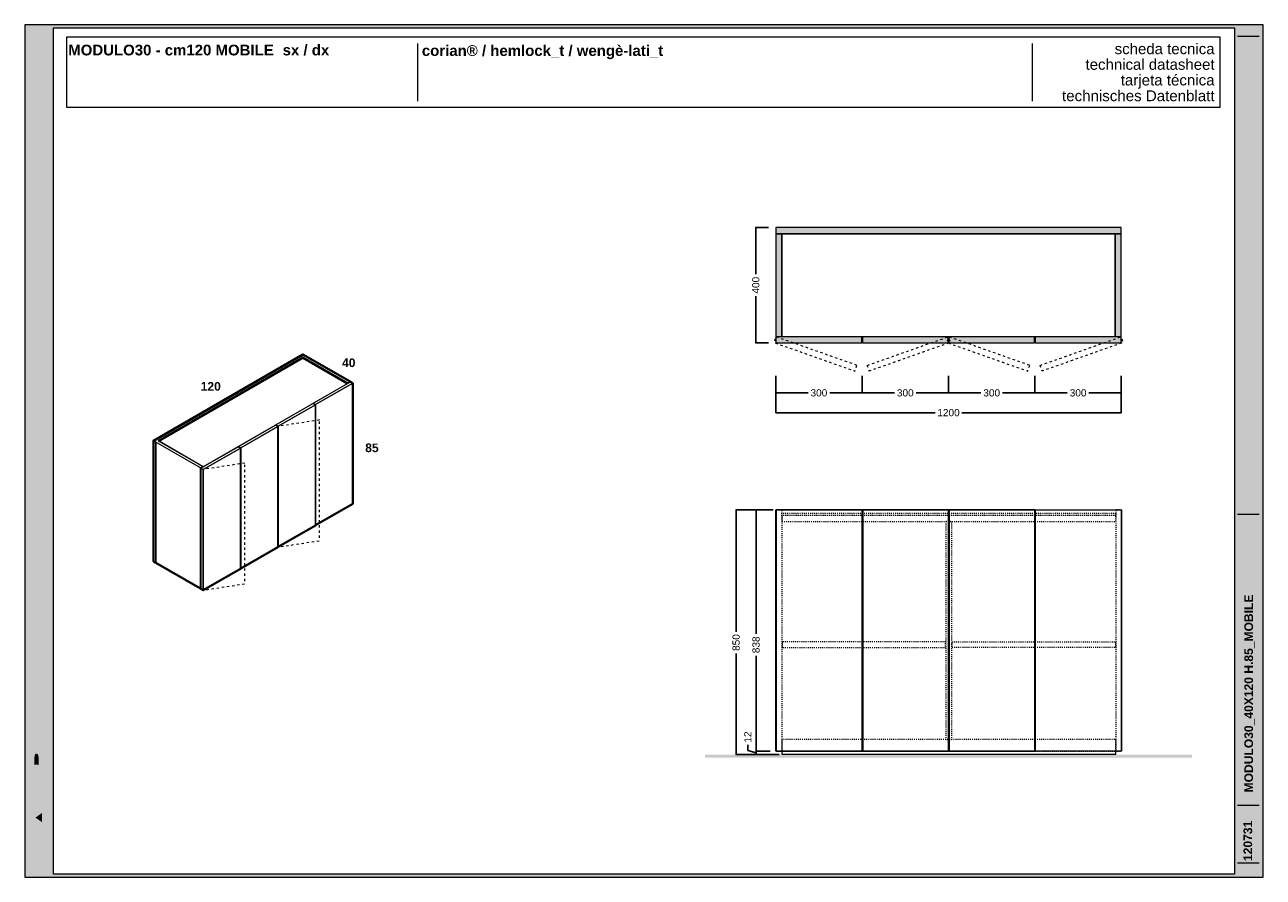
# Model space of a CAD drawing. Header units: millimetres. Extents: x 23321 to 49942, y -33706 to -16645.
# Tile 10 of 27: x 31897 to 36197, y -26655 to -23695. Entities that reach past the tile are written whole.
import ezdxf

# ---------------------------------------------------------------- set-up
doc = ezdxf.new("R2010")
doc.units = ezdxf.units.MM
doc.header["$MEASUREMENT"] = 0
doc.linetypes.add('AStair_dashed', pattern=[1800, 800, -1000])
for name, color, linetype, lineweight in [('032-Muri Esterni.MVI_Num_Penna__91', 255, 'Continuous', 13), ('036-Solai.MVI_Num_Penna__11', 7, 'Continuous', 9), ('0_Num_Penna__1', 7, 'Continuous', 9), ('0_Num_Penna__21', 7, 'Continuous', 20), ('0_Num_Penna__93', 253, 'Continuous', 13), ('1_Num_Penna__21', 7, 'Continuous', 20), ('1_Num_Penna__41', 7, 'Continuous', 40), ('Bordi_Num_Penna__1', 7, 'Continuous', 9), ('Quote_nere', 7, 'Continuous', 15), ('Retini_Num_Penna__1', 7, 'Continuous', 9), ('SCRITTE_Num_Penna__95', 251, 'Continuous', 13), ('squadratura_schede', 8, 'Continuous', 13), ('Strumenti_Num_Penna__91', 255, 'Continuous', 13), ('Testi_Num_Penna__1', 7, 'Continuous', 9), ('Testi_Num_Penna__91', 255, 'Continuous', 13)]:
    doc.layers.add(name, color=color, linetype=linetype, lineweight=lineweight)
doc.layers.add('036-Solai.MVI', color=7, linetype='Continuous')
doc.layers.add('0_Num_Penna__95', color=7, linetype='Continuous', lineweight=13, true_color=0x616161)
doc.styles.add('GENERATED_STYLE_1', font='swiss.ttf')
doc.styles.add('GENERATED_STYLE_2', font='swissb.ttf')
doc.styles.add('GENERATED_STYLE_4', font='arialbd.ttf')
doc.styles.add('SEACAD_arial_ttf', font='arial.ttf')
doc.styles.get("Standard").update_dxf_attribs({"font": 'txt', "bigfont": 'BIGFONT.SHX'})
doc.dimstyles.get("Standard").update_dxf_attribs({"dimtxt": 0.18, "dimasz": 0.18, "dimexe": 0.18, "dimexo": 0.0625, "dimgap": 0.09, "dimtad": 0, "dimtih": 1, "dimtoh": 1, "dimdec": 4, "dimzin": 0, "dimdsep": 46, "dimtxsty": 'Standard', "dimcen": 0.09, "dimadec": 0, "dimazin": 0, "dimtfac": 1, "dimtdec": 4, "dimtofl": 0, "dimtmove": 0, "dimatfit": 3, "dimfxl": 1, "dimtolj": 1, "dimtzin": 0, "dimarcsym": 0})

# ---------------------------------------------------------------- blocks, each defined once
blk = doc.blocks.new('Solaio_9', base_point=(25556.3, -24287))
at = {"layer": '036-Solai.MVI_Num_Penna__11', "linetype": 'Continuous', "flags": 128}
blk.add_lwpolyline([(25556.3, -24287), (25556.3, -24644.5), (26714.3, -24644.5), (26714.3, -24287)], close=True, dxfattribs=at)
blk = doc.blocks.new('Solaio_10', base_point=(25556.3, -24287))
at = {"layer": '036-Solai.MVI_Num_Penna__11', "linetype": 'Continuous', "flags": 128}
blk.add_lwpolyline([(25556.3, -24287), (25556.3, -24644.5), (26714.3, -24644.5), (26714.3, -24287)], close=True, dxfattribs=at)
blk = doc.blocks.new('*D165')
at = {"layer": 'Defpoints', "color": 0, "ltscale": 0.5}
for p in [(34504.7, -24915), (35704.7, -24915), (35704.7, -25042.4)]:
    blk.add_point(p, dxfattribs=at)
at = {"layer": 'Quote_nere', "color": 0, "linetype": 'Continuous', "lineweight": -2, "ltscale": 0.5}
for p, q in [((34504.7, -24925), (34504.7, -25043.4)), ((35704.7, -24925), (35704.7, -25043.4))]:
    blk.add_line(p, q, dxfattribs=at)
at = {"layer": 'Quote_nere', "color": 0, "lineweight": -2, "ltscale": 0.5}
for p, q in [((34504.7, -25042.4), (35058.6, -25042.4)), ((35704.7, -25042.4), (35150.8, -25042.4))]:
    blk.add_line(p, q, dxfattribs=at)
at = {"layer": 'Quote_nere', "color": 0, "ltscale": 0.5, "insert": (35104.7, -25042.4), "char_height": 25, "attachment_point": 5, "style": 'SEACAD_arial_ttf'}
blk.add_mtext('\\A1;1200', dxfattribs=at)
blk = doc.blocks.new('_None')
blk = doc.blocks.new('*D166')
at = {"layer": 'Defpoints', "color": 0, "ltscale": 0.5}
for p in [(34504.7, -24905), (34804.7, -24905), (34804.7, -24973.7)]:
    blk.add_point(p, dxfattribs=at)
at = {"layer": 'Quote_nere', "color": 0, "linetype": 'Continuous', "lineweight": -2, "ltscale": 0.5}
for p, q in [((34504.7, -24915), (34504.7, -24974.7)), ((34804.7, -24915), (34804.7, -24974.7))]:
    blk.add_line(p, q, dxfattribs=at)
at = {"layer": 'Quote_nere', "color": 0, "lineweight": -2, "ltscale": 0.5}
for p, q in [((34504.7, -24973.7), (34617.1, -24973.7)), ((34804.7, -24973.7), (34692.3, -24973.7))]:
    blk.add_line(p, q, dxfattribs=at)
at = {"layer": 'Quote_nere', "color": 0, "ltscale": 0.5, "insert": (34654.7, -24973.7), "char_height": 25, "attachment_point": 5, "style": 'SEACAD_arial_ttf'}
blk.add_mtext('\\A1;300', dxfattribs=at)
blk = doc.blocks.new('*D167')
at = {"layer": 'Defpoints', "color": 0, "ltscale": 0.5}
for p in [(34804.7, -24905), (35104.7, -24905), (35104.7, -24973.7)]:
    blk.add_point(p, dxfattribs=at)
at = {"layer": 'Quote_nere', "color": 0, "linetype": 'Continuous', "lineweight": -2, "ltscale": 0.5}
for p, q in [((34804.7, -24915), (34804.7, -24974.7)), ((35104.7, -24915), (35104.7, -24974.7))]:
    blk.add_line(p, q, dxfattribs=at)
at = {"layer": 'Quote_nere', "color": 0, "lineweight": -2, "ltscale": 0.5}
for p, q in [((34804.7, -24973.7), (34917.1, -24973.7)), ((35104.7, -24973.7), (34992.3, -24973.7))]:
    blk.add_line(p, q, dxfattribs=at)
at = {"layer": 'Quote_nere', "color": 0, "ltscale": 0.5, "insert": (34954.7, -24973.7), "char_height": 25, "attachment_point": 5, "style": 'SEACAD_arial_ttf'}
blk.add_mtext('\\A1;300', dxfattribs=at)
blk = doc.blocks.new('*D168')
at = {"layer": 'Defpoints', "color": 0, "ltscale": 0.5}
for p in [(35104.7, -24905), (35404.7, -24905), (35404.7, -24973.7)]:
    blk.add_point(p, dxfattribs=at)
at = {"layer": 'Quote_nere', "color": 0, "linetype": 'Continuous', "lineweight": -2, "ltscale": 0.5}
for p, q in [((35104.7, -24915), (35104.7, -24974.7)), ((35404.7, -24915), (35404.7, -24974.7))]:
    blk.add_line(p, q, dxfattribs=at)
at = {"layer": 'Quote_nere', "color": 0, "lineweight": -2, "ltscale": 0.5}
for p, q in [((35104.7, -24973.7), (35217.1, -24973.7)), ((35404.7, -24973.7), (35292.3, -24973.7))]:
    blk.add_line(p, q, dxfattribs=at)
at = {"layer": 'Quote_nere', "color": 0, "ltscale": 0.5, "insert": (35254.7, -24973.7), "char_height": 25, "attachment_point": 5, "style": 'SEACAD_arial_ttf'}
blk.add_mtext('\\A1;300', dxfattribs=at)
blk = doc.blocks.new('*D169')
at = {"layer": 'Defpoints', "color": 0, "ltscale": 0.5}
for p in [(35404.7, -24905), (35704.7, -24905), (35704.7, -24973.7)]:
    blk.add_point(p, dxfattribs=at)
at = {"layer": 'Quote_nere', "color": 0, "linetype": 'Continuous', "lineweight": -2, "ltscale": 0.5}
for p, q in [((35404.7, -24915), (35404.7, -24974.7)), ((35704.7, -24915), (35704.7, -24974.7))]:
    blk.add_line(p, q, dxfattribs=at)
at = {"layer": 'Quote_nere', "color": 0, "lineweight": -2, "ltscale": 0.5}
for p, q in [((35404.7, -24973.7), (35517.1, -24973.7)), ((35704.7, -24973.7), (35592.3, -24973.7))]:
    blk.add_line(p, q, dxfattribs=at)
at = {"layer": 'Quote_nere', "color": 0, "ltscale": 0.5, "insert": (35554.7, -24973.7), "char_height": 25, "attachment_point": 5, "style": 'SEACAD_arial_ttf'}
blk.add_mtext('\\A1;300', dxfattribs=at)
blk = doc.blocks.new('*D170')
at = {"layer": 'Defpoints', "color": 0, "ltscale": 0.5}
for p in [(34489.9, -24399.8), (34435.5, -24799.8), (34489.9, -24799.8)]:
    blk.add_point(p, dxfattribs=at)
at = {"layer": 'Quote_nere', "color": 0, "linetype": 'Continuous', "lineweight": -2, "ltscale": 0.5}
for p, q in [((34479.9, -24399.8), (34434.5, -24399.8)), ((34479.9, -24799.8), (34434.5, -24799.8))]:
    blk.add_line(p, q, dxfattribs=at)
at = {"layer": 'Quote_nere', "color": 0, "lineweight": -2, "ltscale": 0.5}
for p, q in [((34435.5, -24399.8), (34435.5, -24561.7)), ((34435.5, -24799.8), (34435.5, -24637.9))]:
    blk.add_line(p, q, dxfattribs=at)
at = {"layer": 'Quote_nere', "color": 0, "ltscale": 0.5, "insert": (34435.5, -24599.8), "char_height": 25, "attachment_point": 5, "rotation": 90, "style": 'SEACAD_arial_ttf'}
blk.add_mtext('\\A1;400', dxfattribs=at)
blk = doc.blocks.new('*D191')
at = {"layer": 'Defpoints', "color": 0, "ltscale": 0.5}
for p in [(34505.7, -25379.8), (34367.3, -26229.8), (34526.7, -26229.8)]:
    blk.add_point(p, dxfattribs=at)
at = {"layer": 'Quote_nere', "color": 0, "linetype": 'Continuous', "lineweight": -2, "ltscale": 0.5}
for p, q in [((34495.7, -25379.8), (34366.3, -25379.8)), ((34516.7, -26229.8), (34366.3, -26229.8))]:
    blk.add_line(p, q, dxfattribs=at)
at = {"layer": 'Quote_nere', "color": 0, "lineweight": -2, "ltscale": 0.5}
for p, q in [((34367.3, -25379.8), (34367.3, -25802.9)), ((34367.3, -26229.8), (34367.3, -25878.1))]:
    blk.add_line(p, q, dxfattribs=at)
at = {"layer": 'Quote_nere', "color": 0, "ltscale": 0.5, "insert": (34367.3, -25840.5), "char_height": 25, "attachment_point": 5, "rotation": 90, "style": 'SEACAD_arial_ttf'}
blk.add_mtext('\\A1;850', dxfattribs=at)
blk = doc.blocks.new('*D192')
at = {"layer": 'Defpoints', "color": 0, "ltscale": 0.5}
for p in [(34495.7, -25379.8), (34436.5, -26217.8), (34495.7, -26217.8)]:
    blk.add_point(p, dxfattribs=at)
at = {"layer": 'Quote_nere', "color": 0, "linetype": 'Continuous', "lineweight": -2, "ltscale": 0.5}
for p, q in [((34485.7, -25379.8), (34435.5, -25379.8)), ((34485.7, -26217.8), (34435.5, -26217.8))]:
    blk.add_line(p, q, dxfattribs=at)
at = {"layer": 'Quote_nere', "color": 0, "lineweight": -2, "ltscale": 0.5}
for p, q in [((34436.5, -25379.8), (34436.5, -25810.8)), ((34436.5, -26217.8), (34436.5, -25886.1))]:
    blk.add_line(p, q, dxfattribs=at)
at = {"layer": 'Quote_nere', "color": 0, "ltscale": 0.5, "insert": (34436.5, -25848.5), "char_height": 25, "attachment_point": 5, "rotation": 90, "style": 'SEACAD_arial_ttf'}
blk.add_mtext('\\A1;838', dxfattribs=at)
blk = doc.blocks.new('*D193')
at = {"layer": 'Defpoints', "color": 0, "ltscale": 0.5}
for p in [(34436.5, -26217.8), (34495.7, -26217.8), (34526.7, -26229.8)]:
    blk.add_point(p, dxfattribs=at)
at = {"layer": 'Quote_nere', "color": 0, "lineweight": -2, "ltscale": 0.5}
for p, q in [((34408, -26215.2), (34408, -26195.2)), ((34436.5, -26223.8), (34408, -26215.2)), ((34436.5, -26217.8), (34436.5, -26229.8))]:
    blk.add_line(p, q, dxfattribs=at)
at = {"layer": 'Quote_nere', "color": 0, "linetype": 'Continuous', "lineweight": -2, "ltscale": 0.5}
for p, q in [((34485.7, -26217.8), (34435.5, -26217.8)), ((34516.7, -26229.8), (34435.5, -26229.8))]:
    blk.add_line(p, q, dxfattribs=at)
at = {"layer": 'Quote_nere', "color": 0, "ltscale": 0.5, "insert": (34408, -26168.6), "char_height": 25, "attachment_point": 5, "rotation": 90, "style": 'SEACAD_arial_ttf'}
blk.add_mtext('\\A1;12', dxfattribs=at)

msp = doc.modelspace()

# ---------------------------------------------------------------- hatches: boundary and pattern name
at = {"layer": '032-Muri Esterni.MVI_Num_Penna__91', "linetype": 'Continuous'}
h = msp.add_hatch(color=256, dxfattribs=at)
h.paths.add_polyline_path([(31947.461, -26635.437, 0.41421356), (31978.236, -26604.661), (31978.236, -26094.845, 0.41421356), (31947.461, -26064.069, 0.41421356), (31916.685, -26094.845), (31916.685, -26604.661, 0.41421356)], flags=0)
h.paths.add_polyline_path([(31951.197, -26226.508), (31971.157, -26188.426), (31971.157, -26220.352), (31947.472, -26264.569), (31971.157, -26264.569), (31971.157, -26284.559), (31923.762, -26284.559), (31923.762, -26246.502), (31923.77, -26244.074), (31923.794, -26241.732), (31923.834, -26239.477), (31923.888, -26237.309), (31923.958, -26235.228), (31924.041, -26233.235), (31924.138, -26231.329), (31924.248, -26229.51), (31924.29, -26228.925), (31924.341, -26228.346), (31924.399, -26227.772), (31924.464, -26227.202), (31924.533, -26226.636), (31924.604, -26226.074), (31924.678, -26225.514), (31924.751, -26224.955), (31924.896, -26223.816), (31925.052, -26222.686), (31925.221, -26221.566), (31925.404, -26220.458), (31925.602, -26219.361), (31925.818, -26218.278), (31926.053, -26217.208), (31926.308, -26216.154), (31926.724, -26214.628), (31927.169, -26213.181), (31927.642, -26211.812), (31928.144, -26210.524), (31928.674, -26209.315), (31929.233, -26208.186), (31929.821, -26207.139), (31930.438, -26206.174), (31930.562, -26205.993), (31930.688, -26205.82), (31930.817, -26205.653), (31930.948, -26205.493), (31931.081, -26205.339), (31931.215, -26205.188), (31931.351, -26205.041), (31931.487, -26204.896), (31932.056, -26204.334), (31932.652, -26203.843), (31933.274, -26203.426), (31933.924, -26203.083), (31934.599, -26202.814), (31935.301, -26202.621), (31936.029, -26202.505), (31936.783, -26202.466), (31938.064, -26202.556), (31939.284, -26202.824), (31940.443, -26203.272), (31941.542, -26203.898), (31942.58, -26204.703), (31943.557, -26205.687), (31944.474, -26206.85), (31945.33, -26208.192), (31946.121, -26209.658), (31946.879, -26211.259), (31947.605, -26213), (31948.299, -26214.884), (31948.959, -26216.915), (31949.587, -26219.097), (31950.181, -26221.434), (31950.741, -26223.931)], flags=0)
h.paths.add_polyline_path([(31971.157, -26325.166), (31947.472, -26369.374), (31923.792, -26325.166), (31923.792, -26293.239), (31947.472, -26338.441), (31971.157, -26293.239)], flags=0)
h.paths.add_polyline_path([(31923.762, -26369.576), (31971.157, -26369.576), (31971.157, -26390.732), (31923.762, -26390.732)], flags=0)
h.paths.add_polyline_path([(31923.762, -26463.27), (31923.762, -26433.443), (31971.157, -26399.795), (31971.157, -26422.559), (31960.885, -26429.825), (31960.885, -26466.892), (31971.157, -26474.153), (31971.157, -26496.913)], flags=0)
h.paths.add_polyline_path([(31929.65, -26523.699), (31971.157, -26544.227), (31971.157, -26564.475), (31929.65, -26584.994), (31971.157, -26584.994), (31971.157, -26603.095), (31923.762, -26603.095), (31923.762, -26570.605), (31956.962, -26554.353), (31923.762, -26538.088), (31923.762, -26505.598), (31971.157, -26505.598), (31971.157, -26523.699)], flags=0)
h.paths.add_polyline_path([(31930.145, -26107.142), (31930.548, -26106.34), (31930.959, -26105.564), (31931.379, -26104.814), (31931.809, -26104.089), (31932.694, -26102.715), (31933.615, -26101.443), (31935.565, -26099.205), (31937.658, -26097.374), (31939.896, -26095.951), (31942.277, -26094.934), (31944.802, -26094.324), (31947.472, -26094.121), (31950.125, -26094.323), (31952.637, -26094.93), (31955.008, -26095.942), (31957.238, -26097.359), (31959.329, -26099.18), (31961.278, -26101.405), (31963.087, -26104.035), (31964.756, -26107.069), (31966.259, -26110.461), (31967.56, -26114.165), (31968.66, -26118.178), (31969.56, -26122.501), (31970.259, -26127.135), (31970.758, -26132.078), (31971.057, -26137.33), (31971.157, -26142.893), (31971.057, -26148.44), (31970.758, -26153.681), (31970.259, -26158.614), (31969.56, -26163.24), (31968.66, -26167.559), (31967.56, -26171.569), (31966.259, -26175.272), (31964.756, -26178.665), (31963.087, -26181.701), (31961.278, -26184.332), (31959.329, -26186.558), (31957.238, -26188.378), (31955.008, -26189.794), (31952.637, -26190.805), (31950.125, -26191.411), (31947.472, -26191.613), (31944.802, -26191.411), (31942.277, -26190.805), (31939.896, -26189.794), (31937.658, -26188.378), (31935.565, -26186.558), (31933.615, -26184.332), (31931.809, -26181.701), (31930.145, -26178.665), (31928.649, -26175.272), (31927.353, -26171.569), (31926.256, -26167.559), (31925.358, -26163.24), (31924.66, -26158.614), (31924.161, -26153.681), (31923.861, -26148.44), (31923.762, -26142.893), (31923.861, -26137.364), (31924.161, -26132.136), (31924.66, -26127.211), (31925.358, -26122.589), (31926.256, -26118.271), (31927.353, -26114.256), (31928.649, -26110.547)], flags=0)
for points in [[(31935.795, -26157.263), (31935.302, -26154.672), (31934.919, -26151.912), (31934.645, -26149.01), (31934.48, -26145.995), (31934.425, -26142.893), (31934.48, -26139.799), (31934.645, -26136.788), (31934.919, -26133.888), (31935.302, -26131.128), (31935.795, -26128.536), (31936.398, -26126.141), (31937.11, -26123.97), (31937.931, -26122.051), (31938.851, -26120.368), (31939.848, -26118.91), (31940.923, -26117.676), (31942.076, -26116.666), (31943.307, -26115.881), (31944.617, -26115.32), (31946.005, -26114.984), (31947.472, -26114.872), (31948.93, -26114.983), (31950.311, -26115.318), (31951.615, -26115.876), (31952.841, -26116.656), (31953.989, -26117.658), (31955.06, -26118.882), (31955.567, -26119.578), (31956.054, -26120.328), (31956.29, -26120.724), (31956.522, -26121.134), (31956.748, -26121.558), (31956.97, -26121.995), (31957.797, -26123.912), (31958.513, -26126.083), (31959.119, -26128.479), (31959.614, -26131.074), (31959.999, -26133.841), (31960.274, -26136.751), (31960.438, -26139.777), (31960.493, -26142.893), (31960.438, -26145.995), (31960.274, -26149.01), (31959.999, -26151.912), (31959.614, -26154.672), (31959.119, -26157.263), (31958.513, -26159.657), (31957.797, -26161.828), (31956.97, -26163.747), (31956.054, -26165.413), (31955.06, -26166.857), (31953.989, -26168.081), (31952.841, -26169.083), (31951.615, -26169.862), (31950.311, -26170.42), (31948.93, -26170.755), (31947.472, -26170.866), (31946.005, -26170.755), (31944.617, -26170.42), (31943.307, -26169.862), (31942.076, -26169.083), (31940.923, -26168.081), (31939.848, -26166.857), (31938.851, -26165.413), (31937.931, -26163.747), (31937.11, -26161.828), (31936.398, -26159.657)], [(31931.65, -26234.299), (31931.602, -26234.653), (31931.543, -26235.115), (31931.441, -26235.848), (31931.348, -26236.687), (31931.263, -26237.603), (31931.189, -26238.57), (31931.124, -26239.561), (31931.07, -26240.548), (31931.026, -26241.504), (31930.993, -26242.402), (31930.967, -26243.509), (31930.945, -26244.861), (31930.926, -26246.39), (31930.911, -26248.026), (31930.9, -26249.702), (31930.892, -26251.349), (31930.887, -26252.897), (31930.885, -26254.279), (31930.885, -26264.569), (31947.472, -26264.569), (31945.876, -26261.596), (31945.876, -26255.832), (31945.872, -26254.037), (31945.859, -26252.107), (31945.837, -26250.111), (31945.806, -26248.116), (31945.765, -26246.191), (31945.715, -26244.404), (31945.654, -26242.823), (31945.584, -26241.516), (31945.507, -26240.339), (31945.405, -26239.126), (31945.28, -26237.904), (31945.13, -26236.701), (31944.958, -26235.544), (31944.763, -26234.461), (31944.545, -26233.479), (31944.306, -26232.625), (31944.056, -26231.907), (31943.8, -26231.24), (31943.539, -26230.625), (31943.271, -26230.059), (31942.998, -26229.544), (31942.718, -26229.079), (31942.433, -26228.664), (31942.142, -26228.297), (31941.782, -26227.947), (31941.315, -26227.599), (31940.769, -26227.266), (31940.171, -26226.963), (31939.549, -26226.704), (31938.929, -26226.501), (31938.339, -26226.37), (31937.806, -26226.323), (31937.319, -26226.36), (31936.767, -26226.469), (31936.177, -26226.644), (31935.576, -26226.878), (31934.991, -26227.166), (31934.449, -26227.503), (31933.978, -26227.882), (31933.604, -26228.297), (31933.298, -26228.771), (31933.008, -26229.346), (31932.736, -26230.014), (31932.479, -26230.768), (31932.239, -26231.6), (31932.016, -26232.502), (31931.808, -26233.467)], [(31957.736, -26432.036), (31957.736, -26464.668), (31934.636, -26448.361)]]:
    msp.add_hatch(color=256, dxfattribs=at).paths.add_polyline_path(points, flags=0)
at = {"layer": '0_Num_Penna__93', "linetype": 'Continuous', "lineweight": 0}
for points in [[(34504.705, -24399.798), (34504.705, -24420.798), (35704.705, -24420.798), (35704.705, -24399.798)], [(34504.705, -24420.798), (34504.705, -24778.298), (34525.705, -24778.298), (34525.705, -24420.798)], [(35704.705, -24420.798), (35683.705, -24420.798), (35683.705, -24778.298), (35704.705, -24778.298)], [(34803.705, -24778.798), (34505.705, -24778.798), (34505.705, -24799.798), (34803.705, -24799.798)], [(35103.705, -24778.798), (34805.705, -24778.798), (34805.705, -24799.798), (35103.705, -24799.798)], [(35403.705, -24778.798), (35105.705, -24778.798), (35105.705, -24799.798), (35403.705, -24799.798)], [(35703.705, -24778.798), (35405.705, -24778.798), (35405.705, -24799.798), (35703.705, -24799.798)]]:
    msp.add_hatch(color=256, dxfattribs=at).paths.add_polyline_path(points)
at = {"layer": 'Retini_Num_Penna__1', "linetype": 'Continuous'}
msp.add_hatch(color=256, dxfattribs=at).paths.add_polyline_path([(34259.617, -26229.755), (34259.617, -26239.755), (35950.16, -26239.755), (35950.16, -26229.755)])
msp.add_hatch(color=256, dxfattribs=at).paths.add_polyline_path([(34259.617, -26229.755), (34259.617, -26239.755), (35950.16, -26239.755), (35950.16, -26229.755)])
at = {"layer": 'squadratura_schede', "linetype": 'Continuous', "ltscale": 0.01}
h = msp.add_hatch(color=256, dxfattribs=at)
h.paths.add_polyline_path([(31897.442, -26655.437), (36197.442, -26655.437), (36197.442, -23695.435), (31897.442, -23695.435)])
h.paths.add_polyline_path([(36097.484, -23705.554), (36097.484, -26645.318), (31997.461, -26645.318), (31997.461, -23705.554)], flags=16)

# ---------------------------------------------------------------- linework, layer by layer
at = {"layer": '0_Num_Penna__1', "linetype": 'Continuous', "flags": 128}
for points in [[(34504.705, -24399.798), (34504.705, -24420.798), (35704.705, -24420.798), (35704.705, -24399.798)], [(34504.705, -24420.798), (34504.705, -24778.298), (34525.705, -24778.298), (34525.705, -24420.798)], [(35704.705, -24420.798), (35683.705, -24420.798), (35683.705, -24778.298), (35704.705, -24778.298)], [(34803.705, -24778.798), (34505.705, -24778.798), (34505.705, -24799.798), (34803.705, -24799.798)], [(35103.705, -24778.798), (34805.705, -24778.798), (34805.705, -24799.798), (35103.705, -24799.798)], [(35403.705, -24778.798), (35105.705, -24778.798), (35105.705, -24799.798), (35403.705, -24799.798)], [(35703.705, -24778.798), (35405.705, -24778.798), (35405.705, -24799.798), (35703.705, -24799.798)], [(33027.326, -24934.651), (33019.098, -24939.401), (32863.214, -24849.401), (32360.4, -25139.701), (32516.284, -25229.701), (32508.057, -25234.451), (32352.172, -25144.451), (32343.945, -25139.701), (32863.214, -24839.901), (32871.441, -24844.651)], [(32517.15, -25230.201), (32517.15, -25230.201), (32517.15, -25230.201), (32517.15, -25230.201), (32363.647, -25141.576), (32863.214, -24853.151), (33016.717, -24941.776)], [(33016.717, -24941.776), (32863.214, -24853.151), (32863.214, -24849.401), (33019.098, -24939.401), (33019.098, -24940.401)], [(32907.381, -25014.401), (32899.154, -25009.651), (33028.192, -24935.151), (33036.419, -24939.901)], [(32907.381, -25433.401), (32907.381, -25014.401), (33036.419, -24939.901), (33036.419, -25358.901)], [(33027.326, -24935.651), (33019.098, -24940.401), (33019.098, -24939.401), (33027.326, -24934.651)], [(32777.304, -25089.501), (32769.077, -25084.751), (32898.115, -25010.251), (32906.342, -25015.001)], [(32777.304, -25508.501), (32777.304, -25089.501), (32906.342, -25015.001), (32906.342, -25434.001)], [(32899.154, -25010.851), (32899.154, -25009.651), (32907.381, -25014.401), (32907.381, -25433.401), (32906.342, -25432.801), (32906.342, -25015.001)], [(32639, -25159.851), (32768.038, -25085.351), (32776.265, -25090.101), (32647.227, -25164.601)], [(32776.265, -25090.101), (32776.265, -25509.101), (32647.227, -25583.601), (32647.227, -25164.601)], [(32777.304, -25089.501), (32777.304, -25508.501), (32776.265, -25507.901), (32776.265, -25090.101), (32769.077, -25085.951), (32769.077, -25084.751)], [(32352.172, -25563.451), (32352.172, -25144.451), (32343.945, -25139.701), (32343.945, -25558.701)], [(32508.057, -25653.451), (32508.057, -25234.451), (32352.172, -25144.451), (32352.172, -25563.451)], [(32508.057, -25653.451), (32508.057, -25234.451), (32352.172, -25144.451), (32352.172, -25563.451)], [(32508.923, -25234.951), (32637.961, -25160.451), (32646.188, -25165.201), (32517.15, -25239.701)], [(32517.15, -25658.701), (32517.15, -25239.701), (32646.188, -25165.201), (32646.188, -25584.201)], [(32639, -25161.051), (32639, -25159.851), (32647.227, -25164.601), (32647.227, -25583.601), (32646.188, -25583.001), (32646.188, -25165.201)], [(32647.227, -25164.601), (32647.227, -25583.601), (32646.188, -25583.001), (32646.188, -25165.201), (32639, -25161.051), (32639, -25159.851)], [(32647.227, -25164.601), (32647.227, -25583.601), (32646.188, -25583.001), (32646.188, -25165.201), (32639, -25161.051), (32639, -25159.851)], [(32508.057, -25653.451), (32508.057, -25234.451), (32516.284, -25229.701), (32516.284, -25230.701), (32508.923, -25234.951), (32508.923, -25653.451)], [(32508.923, -25653.951), (32508.923, -25234.951), (32517.15, -25239.701), (32517.15, -25658.701)], [(34506.705, -25379.755), (34506.705, -26217.755), (34804.705, -26217.755), (34804.705, -25379.755)], [(34806.705, -25379.755), (34806.705, -26217.755), (35104.705, -26217.755), (35104.705, -25379.755)], [(35106.705, -25379.755), (35106.705, -26217.755), (35404.705, -26217.755), (35404.705, -25379.755)], [(35704.705, -25379.755), (35704.705, -26217.755), (35406.705, -26217.755), (35406.705, -25379.755)], [(34525.705, -26227.755), (35685.705, -26227.755), (35685.705, -26217.755), (34525.705, -26217.755)]]:
    msp.add_lwpolyline(points, close=True, dxfattribs=at)
at = {"layer": '0_Num_Penna__21'}
msp.add_lwpolyline([(34505.705, -25379.755), (35705.705, -25379.755), (35705.705, -26217.755), (34505.705, -26217.755)], close=True, dxfattribs=at)
at = {"layer": '0_Num_Penna__95', "linetype": 'AStair_dashed', "ltscale": 0.01, "flags": 128}
for points in [[(34786.655, -24878.151), (34505.705, -24778.798), (34498.704, -24798.596), (34779.654, -24897.95)], [(34822.755, -24878.151), (35103.705, -24778.798), (35110.707, -24798.596), (34829.757, -24897.95)], [(35386.655, -24878.151), (35105.705, -24778.798), (35098.704, -24798.596), (35379.654, -24897.95)], [(35422.755, -24878.151), (35703.705, -24778.798), (35710.707, -24798.596), (35429.757, -24897.95)]]:
    msp.add_lwpolyline(points, close=True, dxfattribs=at)
at = {"layer": '0_Num_Penna__95', "linetype": 'AStair_dashed', "ltscale": 0.004, "flags": 128}
for points in [[(34505.705, -25379.755), (34525.705, -25379.755), (34525.705, -26217.755), (34505.705, -26217.755)], [(35685.705, -25391.755), (35685.705, -25391.755), (35685.705, -25399.755), (35685.705, -25399.755), (34525.705, -25399.755), (34525.705, -25391.755)], [(35685.705, -25399.755), (34525.705, -25399.755), (34525.705, -25419.755), (35685.705, -25419.755), (35685.705, -25419.755), (35685.705, -25399.755)], [(35705.705, -25379.755), (35685.705, -25379.755), (35685.705, -26217.755), (35705.705, -26217.755)], [(35095.205, -25419.755), (35095.205, -26177.755), (35116.205, -26177.755), (35116.205, -25419.755)], [(35094.205, -25837.755), (34526.705, -25837.755), (34526.705, -25857.755), (35094.205, -25857.755)], [(35117.205, -25837.755), (35684.705, -25837.755), (35684.705, -25857.755), (35117.205, -25857.755)], [(35405.705, -26177.755), (34525.705, -26177.755), (34525.705, -26217.755), (35405.705, -26217.755), (35685.705, -26217.755), (35685.705, -26177.755)]]:
    msp.add_lwpolyline(points, close=True, dxfattribs=at)
at = {"layer": '1_Num_Penna__21', "linetype": 'Continuous', "flags": 128}
msp.add_lwpolyline([(32042.742, -23981.687), (36047.503, -23981.687), (36047.503, -23739.034), (32042.742, -23739.034)], close=True, dxfattribs=at)
at = {"layer": '1_Num_Penna__41', "linetype": 'Continuous', "flags": 128}
msp.add_lwpolyline([(32646.188, -25583.001), (32646.188, -25584.201), (32647.227, -25583.601), (32646.188, -25583.001), (32646.188, -25584.201), (32517.15, -25658.701), (32508.923, -25653.951), (32508.923, -25653.451), (32508.057, -25653.451), (32343.945, -25558.701), (32343.945, -25139.701), (32863.214, -24839.901), (33027.326, -24934.651), (33027.326, -24935.651), (33028.192, -24935.151), (33036.419, -24939.901), (33036.419, -25358.901), (32907.381, -25433.401), (32906.342, -25432.801), (32906.342, -25434.001), (32777.304, -25508.501), (32776.265, -25507.901), (32776.265, -25509.101), (32647.227, -25583.601), (32646.188, -25583.001), (32646.188, -25584.201), (32647.227, -25583.601)], close=True, dxfattribs=at)
at = {"layer": 'Bordi_Num_Penna__1', "linetype": 'AStair_dashed', "ltscale": 0.01, "flags": 128}
for points in [[(32920.321, -25067.776), (32776.265, -25090.101), (32776.265, -25509.101), (32920.321, -25486.776)], [(32661.206, -25217.376), (32517.15, -25239.701), (32517.15, -25658.701), (32661.206, -25636.376)]]:
    msp.add_lwpolyline(points, close=True, dxfattribs=at)
at = {"layer": 'SCRITTE_Num_Penna__95', "linetype": 'Continuous'}
for p, q in [((33261.427, -23760.36), (33261.427, -23960.36)), ((35395.122, -23760.36), (35395.122, -23960.36))]:
    msp.add_line(p, q, dxfattribs=at)
at = {"layer": 'squadratura_schede', "linetype": 'Continuous', "ltscale": 0.01, "flags": 128}
for points in [[(31897.442, -26655.437), (36197.442, -26655.437), (36197.442, -23695.435), (31897.442, -23695.435)], [(36097.484, -23705.554), (36097.484, -26645.318), (31997.461, -26645.318), (31997.461, -23705.554)]]:
    msp.add_lwpolyline(points, close=True, dxfattribs=at)
at = {"layer": 'Strumenti_Num_Penna__91', "linetype": 'Continuous'}
for p, q in [((36108.12, -23734.608), (36183.12, -23734.608)), ((36108.12, -25395.242), (36183.12, -25395.242)), ((36108.12, -26405.437), (36183.12, -26405.437)), ((36108.12, -26605.437), (36183.12, -26605.437))]:
    msp.add_line(p, q, dxfattribs=at)

# ---------------------------------------------------------------- block references
at = {"layer": '036-Solai.MVI', "linetype": 'Continuous'}
for name in ['Solaio_9', 'Solaio_10']:
    msp.add_blockref(name, (34525.705, -24420.798), dxfattribs=at)

# ---------------------------------------------------------------- texts
at = {"layer": 'Testi_Num_Penna__1', "linetype": 'Continuous', "style": 'GENERATED_STYLE_2'}
for s, insert, char_height, attachment_point in [('\\pt744.36;MODULO30 - cm120 MOBILE^Isx / dx', (32048.4, -23764.609), 37.21775, 1), ('corian® / hemlock_t / wengè-lati_t}', (33276.161, -23815.097), 37.20001, 7), ('{40}', (32998.899, -24854.051), 30, 1), ('120', (32508.242, -24935.965), 30, 1), ('{85}', (33079.475, -25149.401), 30, 1)]:
    msp.add_mtext(s, dxfattribs=dict(at, insert=insert, char_height=char_height, attachment_point=attachment_point))
at = {"layer": 'Testi_Num_Penna__1', "linetype": 'Continuous', "insert": (36028.521, -23760.328), "char_height": 37.21728, "attachment_point": 3, "line_spacing_factor": 0.873194, "style": 'GENERATED_STYLE_1'}
msp.add_mtext('\\A1;{\\fSwis721 BT|b0|i0|c0|p34;scheda tecnica\\P\\C251;technical datasheet\\P\\H1.007131x;tarjeta técnica\\P\\fSwis721 BT|b0|i0|c0|p34;technisches Datenblatt}', dxfattribs=at)
at = {"layer": 'Testi_Num_Penna__91', "linetype": 'Continuous', "attachment_point": 4, "rotation": 90, "style": 'GENERATED_STYLE_4'}
for s, insert, char_height in [('\\pt626.36;MODULO30_40X120 H.85_MOBILE', (36149.603, -26360.964), 30.00118), ('\\pt1029.9;120731', (36144.157, -26599.246), 30.00002)]:
    msp.add_mtext(s, dxfattribs=dict(at, insert=insert, char_height=char_height))

# ---------------------------------------------------------------- dimensions: what is measured, and where the dimension line sits
at = {"layer": 'Quote_nere', "ltscale": 0.5}
for base, p1, p2, override, picture, middle in [((34435.517, -24799.798), (34489.93, -24399.798), (34489.93, -24799.798), {"dimtxt": 25, "dimasz": 18, "dimexe": 1, "dimexo": 10, "dimgap": 10, "dimjust": 1, "dimtoh": 0, "dimdec": 2, "dimzin": 8, "dimtxsty": 'SEACAD_arial_ttf', "dimblk1": 'None', "dimblk2": 'None', "dimsah": 1}, '*D170', (34435.517, -24599.798)), ((34367.329, -26229.755), (34505.705, -25379.755), (34526.705, -26229.755), {"dimtxt": 25, "dimasz": 18, "dimexe": 1, "dimexo": 10, "dimgap": 10, "dimtad": 0, "dimjust": 1, "dimtoh": 0, "dimdec": 2, "dimrnd": 0, "dimzin": 8, "dimlunit": 2, "dimtxsty": 'SEACAD_arial_ttf', "dimblk1": 'None', "dimblk2": 'None', "dimsah": 1, "dimfxlon": 0}, '*D191', (34367.329, -25840.473)), ((34436.517, -26217.755), (34495.705, -25379.755), (34495.713, -26217.755), {"dimtxt": 25, "dimasz": 18, "dimexe": 1, "dimexo": 10, "dimgap": 10, "dimtad": 0, "dimjust": 1, "dimtoh": 0, "dimdec": 2, "dimrnd": 0, "dimzin": 8, "dimlunit": 2, "dimtxsty": 'SEACAD_arial_ttf', "dimblk1": 'None', "dimblk2": 'None', "dimsah": 1, "dimfxlon": 0}, '*D192', (34436.517, -25848.473))]:
    dim = msp.add_linear_dim(base=base, p1=p1, p2=p2, angle=90, dimstyle='Standard', override=override, dxfattribs=at)
    dim.commit()
    dim.dimension.update_dxf_attribs({"geometry": picture, "text_midpoint": middle, "dimtype": 160, "text_rotation": 90})
for base, p1, p2, picture, middle in [((34804.705, -24973.71), (34504.705, -24905.022), (34804.705, -24905.022), '*D166', (34654.705, -24973.71)), ((35704.705, -25042.398), (34504.705, -24915.022), (35704.705, -24915.022), '*D165', (35104.705, -25042.398)), ((35104.705, -24973.71), (34804.705, -24905.022), (35104.705, -24905.022), '*D167', (34954.705, -24973.71)), ((35404.705, -24973.71), (35104.705, -24905.022), (35404.705, -24905.022), '*D168', (35254.705, -24973.71)), ((35704.705, -24973.71), (35404.705, -24905.022), (35704.705, -24905.022), '*D169', (35554.705, -24973.71))]:
    dim = msp.add_linear_dim(base=base, p1=p1, p2=p2, dimstyle='Standard', override={"dimtxt": 25, "dimasz": 18, "dimexe": 1, "dimexo": 10, "dimgap": 10, "dimjust": 1, "dimtoh": 0, "dimdec": 2, "dimzin": 8, "dimtxsty": 'SEACAD_arial_ttf', "dimblk1": 'None', "dimblk2": 'None', "dimsah": 1}, dxfattribs=at)
    dim.commit()
    dim.dimension.update_dxf_attribs({"geometry": picture, "text_midpoint": middle, "dimtype": 160})
dim = msp.add_linear_dim(base=(34436.517, -26217.755), p1=(34526.705, -26229.755), p2=(34495.705, -26217.755), angle=90, dimstyle='Standard', override={"dimtxt": 25, "dimasz": 18, "dimexe": 1, "dimexo": 10, "dimgap": 10, "dimjust": 1, "dimtih": 1, "dimtoh": 0, "dimdec": 2, "dimzin": 8, "dimtxsty": 'SEACAD_arial_ttf', "dimblk1": 'None', "dimblk2": 'None', "dimsah": 1, "dimtmove": 1}, dxfattribs=at)
dim.commit()
dim.dimension.update_dxf_attribs({"geometry": '*D193', "text_midpoint": (34407.966, -26185.19)})

doc.saveas('drawing.dxf')
